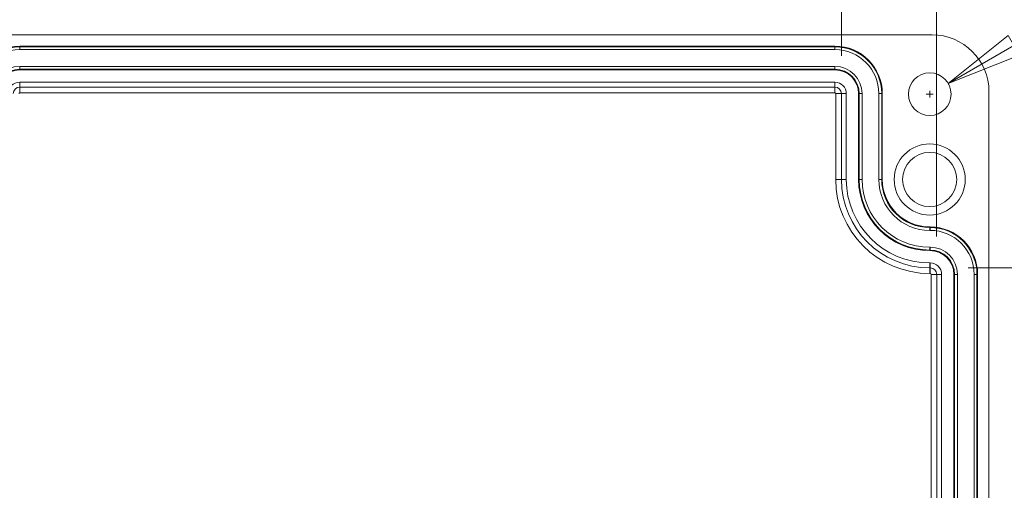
# Model space of a CAD drawing. Header units: millimetres. Extents: x 23 to 1094, y 23 to 840.
# Tile 25 of 44: x 570 to 674, y 440 to 490. Entities that reach past the tile are written whole.
import ezdxf

# ---------------------------------------------------------------- set-up
doc = ezdxf.new("R2010")
doc.units = ezdxf.units.MM
doc.header["$LTSCALE"] = 4
for name, color, linetype, lineweight in [('Dimension (ANSI)', 7, 'Continuous', 9), ('Visible (ANSI)', 7, 'Continuous', 9), ('Visible Narrow (ANSI)', 7, 'Continuous', 9)]:
    doc.layers.add(name, color=color, linetype=linetype, lineweight=lineweight)
doc.styles.add('Note Text (ANSI)', font='arial.ttf')
doc.dimstyles.new('Default - mm (ANSI)', dxfattribs={"dimscale": 4, "dimtxt": 2, "dimasz": 2, "dimexe": 3.175, "dimexo": 1, "dimgap": 0.8, "dimtad": 0, "dimtih": 1, "dimtoh": 1, "dimrnd": 1e-08, "dimzin": 4, "dimdsep": 46, "dimtxsty": 'Note Text (ANSI)', "dimblk": 'Filled-1', "dimcen": 0.09, "dimdle": 10, "dimclrd": 256, "dimclre": 256, "dimclrt": 256, "dimadec": 1, "dimazin": 0, "dimtfac": 1.524, "dimtofl": 0, "dimtmove": 0, "dimatfit": 3, "dimfxl": 1, "dimtolj": 1, "dimtzin": 0, "dimlwd": -1, "dimlwe": -1, "dimarcsym": 0})

# ---------------------------------------------------------------- blocks, each defined once
blk = doc.blocks.new('Filled-1')
at = {"color": 0}
for p, q in [((0, 0), (-1, 0.15)), ((-1, 0.15), (-1, -0.15)), ((-1, 0), (0, 0)), ((-1, -0.15), (0, 0))]:
    blk.add_line(p, q, dxfattribs=at)
at = {"color": 0, "flags": 128}
blk.add_lwpolyline([(-1, -0.15), (0, 0), (-1, 0.15), (-1, -0.15)], dxfattribs=at)
at = {"color": 0}
blk.add_solid([(-1, -0.15), (0, 0), (-1, 0.15), (-1, -0.15)], dxfattribs=at)
blk = doc.blocks.new('*D20')
at = {"layer": 'Defpoints', "color": 0, "transparency": 16777216}
for p in [(666.76, 519.34), (455.29, 473.23), (666.76, 463.23)]:
    blk.add_point(p, dxfattribs=at)
at = {"layer": 'Dimension (ANSI)', "transparency": 16777216}
for p, q in [((455.29, 477.23), (455.29, 532.04)), ((666.76, 467.23), (666.76, 532.04)), ((463.29, 519.34), (509.57, 519.34)), ((658.76, 519.34), (552.75, 519.34))]:
    blk.add_line(p, q, dxfattribs=at)
at = {"layer": 'Dimension (ANSI)', "transparency": 16777216, "xscale": 8, "yscale": 8, "zscale": 8, "rotation": 180}
blk.add_blockref('Filled-1', (455.29, 519.34), dxfattribs=at)
at = {"layer": 'Dimension (ANSI)', "transparency": 16777216, "xscale": 8, "yscale": 8, "zscale": 8}
blk.add_blockref('Filled-1', (666.76, 519.34), dxfattribs=at)
at = {"layer": 'Dimension (ANSI)', "transparency": 16777216, "char_height": 8, "attachment_point": 5, "style": 'Note Text (ANSI)'}
for s, insert in [('\\A1; 211.47', (531.16, 526.56)), ('\\A1;[8.33]', (531.16, 511.02))]:
    blk.add_mtext(s, dxfattribs=dict(at, insert=insert))
blk = doc.blocks.new('*D22')
at = {"layer": 'Defpoints', "color": 0, "transparency": 16777216}
for p in [(666.08, 463.92), (666.08, 356.54), (692.75, 356.54)]:
    blk.add_point(p, dxfattribs=at)
at = {"layer": 'Dimension (ANSI)', "transparency": 16777216}
for p, q in [((670.08, 463.92), (705.45, 463.92)), ((692.75, 455.92), (692.75, 425.85)), ((692.75, 364.54), (692.75, 394.62)), ((670.08, 356.54), (705.45, 356.54))]:
    blk.add_line(p, q, dxfattribs=at)
at = {"layer": 'Dimension (ANSI)', "transparency": 16777216, "xscale": 8, "yscale": 8, "zscale": 8}
for p, rotation in [((692.75, 463.92), 90), ((692.75, 356.54), 270)]:
    blk.add_blockref('Filled-1', p, dxfattribs=dict(at, rotation=rotation))
at = {"layer": 'Dimension (ANSI)', "transparency": 16777216, "char_height": 8, "attachment_point": 5, "style": 'Note Text (ANSI)'}
for s, insert in [('\\A1; 107.37', (692.75, 417.52)), ('\\A1;[4.23]', (692.75, 401.9))]:
    blk.add_mtext(s, dxfattribs=dict(at, insert=insert))
blk = doc.blocks.new('*D23')
at = {"layer": 'Defpoints', "color": 0, "transparency": 16777216}
for p in [(464.34, 504.72), (464.34, 482.28), (656.71, 482.28)]:
    blk.add_point(p, dxfattribs=at)
at = {"layer": 'Dimension (ANSI)', "transparency": 16777216}
for p, q in [((464.34, 486.28), (464.34, 517.42)), ((656.71, 486.28), (656.71, 517.42)), ((472.34, 504.72), (558.08, 504.72)), ((648.71, 504.72), (601.26, 504.72))]:
    blk.add_line(p, q, dxfattribs=at)
at = {"layer": 'Dimension (ANSI)', "transparency": 16777216, "xscale": 8, "yscale": 8, "zscale": 8, "rotation": 180}
blk.add_blockref('Filled-1', (464.34, 504.72), dxfattribs=at)
at = {"layer": 'Dimension (ANSI)', "transparency": 16777216, "xscale": 8, "yscale": 8, "zscale": 8}
blk.add_blockref('Filled-1', (656.71, 504.72), dxfattribs=at)
at = {"layer": 'Dimension (ANSI)', "transparency": 16777216, "char_height": 8, "attachment_point": 5, "style": 'Note Text (ANSI)'}
for s, insert in [('\\A1; 192.37', (579.67, 512)), ('\\A1;[7.57]', (579.67, 496.41))]:
    blk.add_mtext(s, dxfattribs=dict(at, insert=insert))
blk = doc.blocks.new('*D28')
at = {"layer": 'Defpoints', "color": 0, "transparency": 16777216}
for p in [(667.98, 483.36), (664.08, 481.11)]:
    blk.add_point(p, dxfattribs=at)
at = {"layer": 'Dimension (ANSI)', "transparency": 16777216}
for p, q in [((681.83, 491.36), (674.9, 487.36)), ((689.83, 491.36), (681.83, 491.36)), ((665.67, 482.23), (666.39, 482.23)), ((666.03, 481.87), (666.03, 482.59))]:
    blk.add_line(p, q, dxfattribs=at)
at = {"layer": 'Dimension (ANSI)', "transparency": 16777216, "xscale": 8, "yscale": 8, "zscale": 8, "rotation": 209.9999999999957}
blk.add_blockref('Filled-1', (667.98, 483.36), dxfattribs=at)
at = {"layer": 'Dimension (ANSI)', "transparency": 16777216, "char_height": 8, "attachment_point": 5, "style": 'Note Text (ANSI)'}
for s, insert in [('\\A1; ∅4.50', (710.62, 498.86)), ('\\A1;[∅0.18]', (710.62, 482.9))]:
    blk.add_mtext(s, dxfattribs=dict(at, insert=insert))

msp = doc.modelspace()

# ---------------------------------------------------------------- linework, layer by layer
at = {"layer": 'Visible (ANSI)'}
for p, q in [((455.7761, 488.4815), (666.2802, 488.4815)), ((656.0281, 487.2815), (570.0281, 487.2815)), ((656.0281, 484.7815), (570.0281, 484.7815)), ((656.0281, 483.4815), (570.0281, 483.4815)), ((657.2281, 473.2315), (657.2281, 482.2815)), ((658.5281, 473.2315), (658.5281, 482.2815)), ((661.0281, 473.2315), (661.0281, 482.2815)), ((672.2781, 482.4836), (672.2781, 347.9795)), ((666.0781, 468.2315), (666.0281, 468.2315)), ((666.0781, 465.7315), (666.0281, 465.7315)), ((666.0781, 464.4315), (666.0281, 464.4315)), ((667.2781, 357.2315), (667.2781, 463.2315)), ((668.5781, 357.2315), (668.5781, 463.2315)), ((671.0781, 357.2315), (671.0781, 463.2315))]:
    msp.add_line(p, q, dxfattribs=at)
for centre, radius in [((666.0281, 482.2315), 2.25), ((666.0281, 473.2315), 3.75), ((666.0281, 473.2315), 2.855)]:
    msp.add_circle(centre, radius, dxfattribs=at)
for centre, radius, start, end in [((570.0281, 482.2815), 5, 90, 180), ((656.0281, 482.2815), 5, 0, 90), ((570.0281, 482.2815), 2.5, 90, 180), ((656.0281, 482.2815), 2.5, 0, 90), ((570.0281, 482.2815), 1.2, 90, 180), ((656.0281, 482.2815), 1.2, 0, 90), ((666.0281, 473.2315), 8.8, 180, 270), ((666.0281, 473.2315), 7.5, 180, 270), ((666.0281, 473.2315), 5, 180, 270), ((666.0781, 463.2315), 5, 0, 90), ((666.0781, 463.2315), 2.5, 0, 90), ((666.0781, 463.2315), 1.2, 0, 90)]:
    msp.add_arc(centre, radius, start, end, dxfattribs=at)
msp.add_ellipse((666.2761, 482.4795), major_axis=(4.2455, 4.2455), ratio=0.999315, start_param=5.49812976, end_param=7.06824085, dxfattribs=at)
at = {"layer": 'Visible Narrow (ANSI)'}
for p, q in [((570.0281, 487.2159), (570.0281, 487.2815)), ((570.0281, 487.2159), (656.0281, 487.2159)), ((570.0281, 487.2159), (570.0281, 486.916)), ((656.0281, 487.2159), (656.0281, 487.2815)), ((656.0281, 487.2159), (656.0281, 486.916)), ((656.0281, 486.916), (570.0281, 486.916)), ((570.0281, 485.1471), (656.0281, 485.1471)), ((570.0281, 485.1471), (570.0281, 484.8472)), ((656.0281, 484.8472), (656.0281, 485.1471)), ((570.0281, 484.8472), (570.0281, 484.7815)), ((656.0281, 484.8472), (570.0281, 484.8472)), ((656.0281, 484.8472), (656.0281, 484.7815)), ((570.0281, 482.9682), (570.0281, 483.4815)), ((656.0281, 482.9682), (656.0281, 483.4815)), ((570.0281, 482.9682), (656.0281, 482.9682)), ((570.0281, 482.9682), (570.0281, 482.3683)), ((656.0281, 482.3683), (570.0281, 482.3683)), ((656.0281, 482.9682), (656.0281, 482.3683)), ((656.1148, 473.2315), (656.1148, 482.2815)), ((656.7148, 482.2815), (656.1148, 482.2815)), ((656.7148, 482.2815), (657.2281, 482.2815)), ((656.7148, 482.2815), (656.7148, 473.2315)), ((658.5938, 482.2815), (658.5281, 482.2815)), ((658.5938, 473.2315), (658.5938, 482.2815)), ((658.5938, 482.2815), (658.8937, 482.2815)), ((658.8937, 482.2815), (658.8937, 473.2315)), ((660.6625, 473.2315), (660.6625, 482.2815)), ((660.9624, 482.2815), (660.6625, 482.2815)), ((660.9624, 482.2815), (661.0281, 482.2815)), ((660.9624, 482.2815), (660.9624, 473.2315)), ((656.1148, 473.2315), (656.7148, 473.2315)), ((656.7148, 473.2315), (657.2281, 473.2315)), ((658.5938, 473.2315), (658.5281, 473.2315)), ((658.5938, 473.2315), (658.8937, 473.2315)), ((660.9624, 473.2315), (660.6625, 473.2315)), ((660.9624, 473.2315), (661.0281, 473.2315)), ((666.0281, 468.1659), (666.0281, 468.2315)), ((666.0281, 468.1659), (666.0781, 468.1659)), ((666.0281, 468.1659), (666.0281, 467.866)), ((666.0781, 467.866), (666.0281, 467.866)), ((666.0781, 468.1659), (666.0781, 468.2315)), ((666.0781, 467.866), (666.0781, 468.1659)), ((666.0281, 466.0971), (666.0781, 466.0971)), ((666.0281, 465.7972), (666.0281, 466.0971)), ((666.0281, 465.7972), (666.0281, 465.7315)), ((666.0781, 465.7972), (666.0281, 465.7972)), ((666.0781, 465.7972), (666.0781, 466.0971)), ((666.0781, 465.7972), (666.0781, 465.7315)), ((666.0281, 463.9182), (666.0281, 464.4315)), ((666.0781, 463.9182), (666.0781, 464.4315)), ((666.0281, 463.9182), (666.0781, 463.9182)), ((666.0281, 463.3183), (666.0281, 463.9182)), ((666.0781, 463.3183), (666.0281, 463.3183)), ((666.0781, 463.3183), (666.0781, 463.9182)), ((666.1648, 357.2315), (666.1648, 463.2315)), ((666.1648, 463.2315), (666.7648, 463.2315)), ((666.7648, 463.2315), (667.2781, 463.2315)), ((666.7648, 463.2315), (666.7648, 357.2315)), ((668.6438, 463.2315), (668.5781, 463.2315)), ((668.6438, 357.2315), (668.6438, 463.2315)), ((668.6438, 463.2315), (668.9437, 463.2315)), ((668.9437, 463.2315), (668.9437, 357.2315)), ((670.7125, 357.2315), (670.7125, 463.2315)), ((670.7125, 463.2315), (671.0124, 463.2315)), ((671.0124, 463.2315), (671.0781, 463.2315)), ((671.0124, 463.2315), (671.0124, 357.2315))]:
    msp.add_line(p, q, dxfattribs=at)
for centre, radius, start, end in [((570.0281, 482.2815), 4.9343, 90, 180), ((656.0281, 482.2815), 4.9343, 0, 90), ((570.0281, 482.2815), 4.6344, 90, 180), ((656.0281, 482.2815), 4.6344, 0, 90), ((570.0281, 482.2815), 2.8656, 90, 180), ((656.0281, 482.2815), 2.8656, 0, 90), ((570.0281, 482.2815), 2.5657, 90, 180), ((656.0281, 482.2815), 2.5657, 0, 90), ((570.0281, 482.2815), 0.6866, 90, 180), ((570.0281, 482.2815), 0.0867, 90, 180), ((656.0281, 482.2815), 0.6866, 0, 90), ((656.0281, 482.2815), 0.0867, 0, 90), ((666.0281, 473.2315), 9.9133, 180, 270), ((666.0281, 473.2315), 9.3134, 180, 270), ((666.0281, 473.2315), 7.4343, 180, 270), ((666.0281, 473.2315), 7.1344, 180, 270), ((666.0281, 473.2315), 5.3656, 180, 270), ((666.0281, 473.2315), 5.0657, 180, 270), ((666.0781, 463.2315), 4.9343, 0, 90), ((666.0781, 463.2315), 4.6344, 0, 90), ((666.0781, 463.2315), 2.8656, 0, 90), ((666.0781, 463.2315), 2.5657, 0, 90), ((666.0781, 463.2315), 0.6866, 0, 90), ((666.0781, 463.2315), 0.0867, 0, 90)]:
    msp.add_arc(centre, radius, start, end, dxfattribs=at)

# ---------------------------------------------------------------- dimensions: what is measured, and where the dimension line sits
at = {"layer": 'Dimension (ANSI)'}
for base, p1, p2, angle, text, override, picture, middle in [((666.7648, 519.3441), (455.2915, 473.2315), (666.7648, 463.2315), 180, ' <>\\X[8.33]', {"dimgap": 0.8, "dimtih": 0, "dimtoh": 0, "dimdec": 2, "dimpost": '\\X', "dimtol": 0, "dimlim": 0, "dimtp": 0, "dimtm": 0, "dimtdec": 2, "dimatfit": 1}, '*D20', (531.1639, 519.3441)), ((464.3415, 504.7167), (656.7148, 482.2815), (464.3415, 482.2815), 180, ' <>\\X[7.57]', {"dimgap": 0.8, "dimtih": 0, "dimtoh": 0, "dimdec": 2, "dimpost": '\\X', "dimtol": 0, "dimlim": 0, "dimtp": 0, "dimtm": 0, "dimtdec": 2, "dimatfit": 1}, '*D23', (579.6736, 504.7167)), ((692.7513, 356.5449), (666.0781, 463.9182), (666.0781, 356.5449), 90, ' <>\\X[4.23]', {"dimgap": 0.8, "dimdec": 2, "dimpost": '\\X', "dimtol": 0, "dimlim": 0, "dimtp": 0, "dimtm": 0, "dimtdec": 2, "dimatfit": 1}, '*D22', (692.7513, 410.2315))]:
    dim = msp.add_linear_dim(base=base, p1=p1, p2=p2, angle=angle, text=text, dimstyle='Default - mm (ANSI)', override=override, dxfattribs=at)
    dim.commit()
    dim.dimension.update_dxf_attribs({"geometry": picture, "text_midpoint": middle, "dimtype": 160})
dim = msp.add_diameter_dim_2p(p1=(664.0796, 481.1065), p2=(667.9767, 483.3565), text=' <>\\X[∅0.18]', dimstyle='Default - mm (ANSI)', override={"dimgap": 0.8, "dimdec": 2, "dimlfac": 1, "dimpost": '\\X', "dimtol": 0, "dimlim": 0, "dimtp": 0, "dimtm": 0, "dimtdec": 2}, dxfattribs=at)
dim.commit()
dim.dimension.update_dxf_attribs({"geometry": '*D28', "text_midpoint": (710.6183, 491.3565)})

doc.saveas('drawing.dxf')
